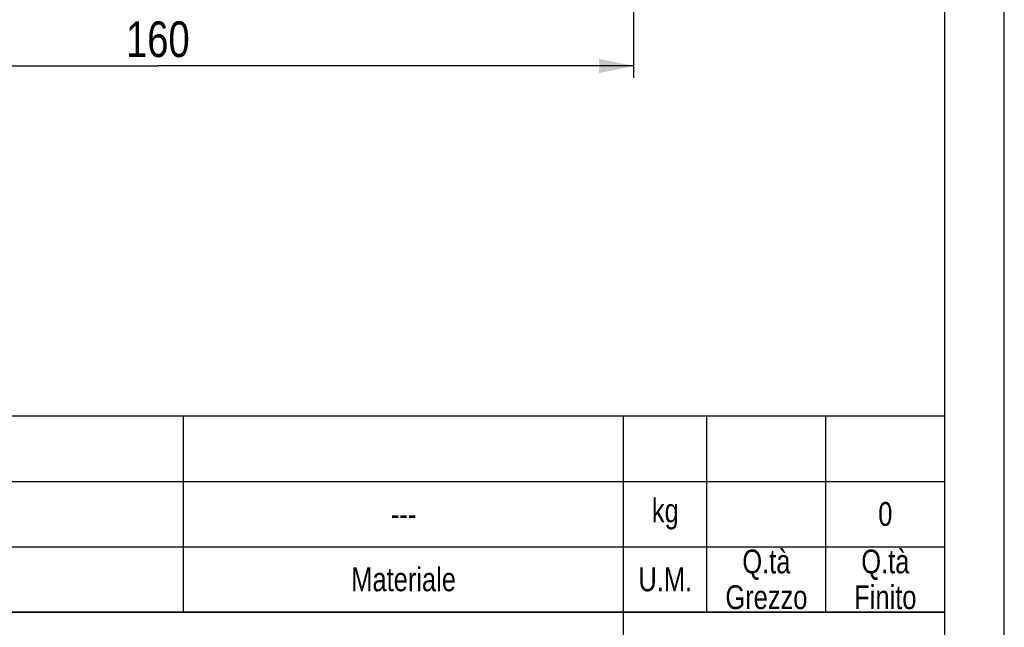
# Model space of a CAD drawing. Header units: millimetres. Extents: x 0 to 841, y 0 to 594.
# Tile 9 of 12: x 674 to 840, y 103 to 206. Entities that reach past the tile are written whole.
import ezdxf

# ---------------------------------------------------------------- set-up
doc = ezdxf.new("R2010")
doc.units = ezdxf.units.MM
doc.header["$LTSCALE"] = 46.2
doc.layers.get('0').update_dxf_attribs({"linetype": 'CONTINUOUS'})
doc.layers.add('DETTAGLI', color=7, linetype='CONTINUOUS')
doc.layers.add('QUOTE', color=7, linetype='CONTINUOUS')
doc.styles.get("Standard").update_dxf_attribs({"font": 'txt', "width": 0.8})
doc.dimstyles.new('DIMSTYLE_3', dxfattribs={"dimtxt": 6, "dimasz": 5.8, "dimexe": 1, "dimexo": 2, "dimgap": 0.75, "dimtad": 1, "dimdec": 3, "dimtxsty": 'Standard', "dimblk": '_FILLED', "dimblk1": '_FILLED', "dimblk2": '_FILLED', "dimcen": 0.09, "dimadec": 3, "dimazin": 2, "dimtp": 0.5, "dimtm": 0.5, "dimtfac": 1, "dimtdec": 3, "dimtofl": 0, "dimtmove": 0, "dimatfit": 3, "dimldrblk": '_FILLED', "dimfxl": 0, "dimtolj": 1, "dimarcsym": 0})

# ---------------------------------------------------------------- blocks, each defined once
blk = doc.blocks.new('_FILLED')
at = {"color": 0, "linetype": 'ByBlock'}
blk.add_solid([(0, 0), (-1, 0.207), (-1, -0.207)], dxfattribs=at)
blk = doc.blocks.new('*D18')
at = {"layer": 'QUOTE', "color": 2, "linetype": 'Continuous'}
for p, q in [((617.68, 253.59), (617.68, 195.84)), ((777.68, 253.59), (777.68, 195.84)), ((617.68, 197.84), (697.68, 197.84)), ((777.68, 197.84), (697.68, 197.84))]:
    blk.add_line(p, q, dxfattribs=at)
at = {"layer": 'QUOTE', "color": 2, "linetype": 'Continuous', "xscale": 5.8, "yscale": 5.8, "zscale": 5.8, "rotation": 180}
blk.add_blockref('_FILLED', (617.68, 197.84), dxfattribs=at)
at = {"layer": 'QUOTE', "color": 2, "linetype": 'Continuous', "xscale": 5.8, "yscale": 5.8, "zscale": 5.8}
blk.add_blockref('_FILLED', (777.68, 197.84), dxfattribs=at)
at = {"layer": 'QUOTE', "color": 2, "linetype": 'Continuous', "insert": (697.68, 205.34), "char_height": 6, "width": 16.2, "attachment_point": 2, "line_spacing_factor": 0.9}
blk.add_mtext('160', dxfattribs=at)
blk = doc.blocks.new('*T23')
at = {"color": 2, "linetype": 'Continuous'}
for p, q in [((248, 96), (0, 96)), ((0, 0), (0, 96)), ((194, 50), (194, 96)), ((248, 0), (248, 96)), ((248, 50), (0, 50)), ((68, 16.66), (68, 50)), ((136, 0), (136, 50)), ((136, 33.34), (0, 33.34)), ((248, 25), (136, 25)), ((160, 0), (160, 25)), ((224, 0), (224, 25)), ((136, 16.66), (0, 16.66)), ((48, 0), (48, 16.66)), ((92, 0), (92, 16.66)), ((248, 0), (0, 0))]:
    blk.add_line(p, q, dxfattribs=at)
at = {"layer": 'DETTAGLI', "color": 2, "linetype": 'Continuous', "line_spacing_factor": 0.9}
for s, insert, char_height, width, attachment_point in [(' DESCRIZIONE', (0.125, 92), 5, 83, 1), ('2CDX 70/10 IE2-IE3', (97, 70.5), 8, 188.26667, 2), (' DIS.', (0.125, 43.67), 4, 22.53333, 1), ('APPR.', (78, 43.67), 4, 26, 2), (' ---', (20.125, 43.87), 4.4, 16.72, 1), (' ---', (88.125, 43.87), 4.4, 16.72, 1), ('---', (192, 35.5), 8, 17.6, 2), (' ---', (20.125, 27.2), 4.4, 16.72, 1), (' ---', (88.125, 27.2), 4.4, 16.72, 1), ('CAT.', (148, 22), 5, 25.83333, 2), ('N° DISEGNO', (192, 22), 5, 73.33333, 2), ('REV.', (236, 22), 5, 25.16667, 2), ('1:2', (80, 12.33), 8, 20.53333, 2), ('DATA', (10, 10.33), 4, 25.33333, 2), ('SCALA', (58, 10.33), 4, 30.93333, 2), ('---', (34, 10.53), 4.4, 9.68, 2), ('---', (148, 11), 8, 17.6, 2), ('---', (192, 11), 8, 17.6, 2), ('---', (236, 11), 8, 17.6, 2)]:
    blk.add_mtext(s, dxfattribs=dict(at, insert=insert, char_height=char_height, width=width, attachment_point=attachment_point))
blk = doc.blocks.new('*T25')
at = {"color": 0, "linetype": 'ByBlock', "lineweight": -2}
for p, q in [((0, 33), (366, 33)), ((0, 0), (0, 33)), ((17, 0), (17, 33)), ((34, 0), (34, 33)), ((68, 0), (68, 33)), ((118, 0), (118, 33)), ((238, 0), (238, 33)), ((312, 0), (312, 33)), ((326, 0), (326, 33)), ((346, 0), (346, 33)), ((366, 0), (366, 33)), ((0, 22), (366, 22)), ((0, 11), (366, 11)), ((0, 0), (366, 0))]:
    blk.add_line(p, q, dxfattribs=at)
at = {"color": 0, "linetype": 'Continuous', "char_height": 4, "attachment_point": 5, "line_spacing_factor": 0.9}
for s, insert, width in [('kg', (319, 16.5), 13.88), ('---', (8.5, 16.5), 16.88), ('---', (25.5, 16.5), 16.88), ('---', (51, 16.5), 33.88), ('---', (93, 16.5), 49.88), ('---', (178, 16.5), 119.88), ('--- ', (275, 16.5), 73.88), ('Q.tà\\PGrezzo', (336, 5.5), 19.88), ('Q.tà\\PFinito', (356, 5.5), 19.88), ('Q.tà', (25.5, 5.5), 16.88), ('Codice Articolo', (93, 5.5), 49.88), ('Materiale', (275, 5.5), 73.88), ('Pos.', (8.5, 5.5), 16.88), ('N° Disegno', (51, 5.5), 33.88), ('Denominazione', (178, 5.5), 119.88), ('U.M.', (319, 5.5), 13.88)]:
    blk.add_mtext(s, dxfattribs=dict(at, insert=insert, width=width))
at = {"color": 0, "linetype": 'Continuous', "insert": (356, 16.5), "char_height": 4, "width": 19.88, "attachment_point": 5}
blk.add_mtext('0', dxfattribs=at)

msp = doc.modelspace()

# ---------------------------------------------------------------- linework, layer by layer
at = {"color": 7, "linetype": 'Continuous'}
for p, q in [((840, 0), (840, 594)), ((830, 10), (830, 584))]:
    msp.add_line(p, q, dxfattribs=at)

# ---------------------------------------------------------------- block references
for name, p in [('*T25', (464, 106)), ('*T23', (582, 10))]:
    msp.add_blockref(name, p)

# ---------------------------------------------------------------- dimensions: what is measured, and where the dimension line sits
at = {"layer": 'QUOTE', "color": 2, "linetype": 'Continuous'}
dim = msp.add_linear_dim(base=(617.6846, 197.8381), p1=(777.6846, 255.5915), p2=(617.6846, 255.5915), angle=180, dimstyle='DIMSTYLE_3', dxfattribs=at)
dim.commit()
dim.dimension.update_dxf_attribs({"geometry": '*D18', "text_midpoint": (697.2846, 197.8381), "dimtype": 160})

doc.saveas('drawing.dxf')
